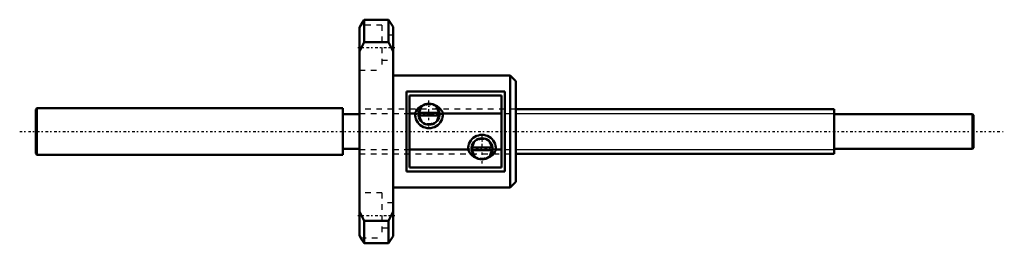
# Model space of a CAD drawing. Header units: millimetres. Extents: x -61 to 116, y -20 to 20.
import ezdxf

# ---------------------------------------------------------------- set-up
doc = ezdxf.new("R2010")
doc.units = ezdxf.units.MM
doc.linetypes.add('Center', pattern=[1.5, 0.45, -0.5, 0.05, -0.5])
doc.linetypes.add('Dashed', pattern=[2, 1, -1])
for name, color, linetype, lineweight in [('2d ConnectionPoints', 7, 'Continuous', 50), ('AM_0', 7, 'Continuous', 50), ('AM_5', 3, 'Continuous', 25), ('AM_7', 7, 'Center', 25), ('AM_9', 6, 'Dashed', 25)]:
    doc.layers.add(name, color=color, linetype=linetype, lineweight=lineweight)

# ---------------------------------------------------------------- blocks, each defined once
blk = doc.blocks.new('1_MBF_0802_3_7_nut_0_in_MBF0802_3_7GT_168LC3A_0__0')
at = {"layer": 'AM_0'}
for p, q in [((0.81, 20), (0.19, 19)), ((5.19, 20), (0.81, 20)), ((0.81, 20), (0.81, 16)), ((5.19, 16), (5.19, 20)), ((6, 18.7), (5.19, 20)), ((0, 18.62), (0.19, 19)), ((0, -18.62), (0, 18.62)), ((6, -18.7), (6, 18.7)), ((0.81, 16), (0, 14.34)), ((5.19, 16), (0.81, 16)), ((6, 14.34), (5.19, 16)), ((27, 10), (6, 10)), ((28, 9), (27, 10)), ((27, 10), (27, -10)), ((28, 9), (28, -9)), ((8.4, -7.14), (8.4, 7.14)), ((26, 7.14), (8.4, 7.14)), ((26, -7.14), (26, 7.14)), ((25.43, 6.42), (8.93, 6.42)), ((8.93, 6.42), (8.93, -6.42)), ((25.43, 6.42), (25.43, -6.42)), ((9.93, 3.21), (8.93, 3.21)), ((10.53, 2.85), (10.53, 3.35)), ((14.31, 3.35), (10.54, 3.35)), ((14.31, 2.85), (10.54, 2.85)), ((14.33, 2.85), (14.33, 3.35)), ((25.43, 3.21), (14.93, 3.21)), ((19.43, -3.21), (8.93, -3.21)), ((20.03, -3.35), (20.03, -2.85)), ((23.81, -2.85), (20.04, -2.85)), ((23.81, -3.35), (20.04, -3.35)), ((23.83, -3.35), (23.83, -2.85)), ((25.43, -3.21), (24.43, -3.21)), ((25.43, -6.42), (8.93, -6.42)), ((8.4, -7.14), (26, -7.14)), ((6, -10), (27, -10)), ((27, -10), (28, -9)), ((0, -14.34), (0.81, -16)), ((5.19, -16), (6, -14.34)), ((5.19, -16), (0.81, -16)), ((0.81, -16), (0.81, -20)), ((5.19, -20), (5.19, -16)), ((0.19, -19), (0, -18.62)), ((0.18, -19), (0.81, -20)), ((5.19, -20), (6, -18.7)), ((0.81, -20), (5.19, -20))]:
    blk.add_line(p, q, dxfattribs=at)
for points in [[(11.49, 4.74), (11.3, 4.67), (10.91, 4.47), (10.55, 4.21), (10.31, 3.95), (10.11, 3.66), (10, 3.44), (9.93, 3.21)], [(14.93, 3.21), (14.82, 3.53), (14.68, 3.77), (14.51, 4), (14.21, 4.29), (13.87, 4.52), (13.48, 4.7), (13.36, 4.75)], [(19.43, -3.21), (19.54, -3.53), (19.68, -3.77), (19.85, -4), (20.14, -4.29), (20.49, -4.52), (20.87, -4.7), (21, -4.75)], [(22.87, -4.74), (23.06, -4.67), (23.45, -4.47), (23.8, -4.21), (24.05, -3.95), (24.25, -3.66), (24.35, -3.44), (24.43, -3.21)]]:
    blk.add_lwpolyline(points, dxfattribs=at)
for centre, radius, start, end in [((12.43, 3.1), 1.9, 7.5608, 172.4392), ((12.43, 3.1), 2.5, 177.4208, 2.5792), ((12.43, 3.1), 1.9, 187.5608, 352.4392), ((21.93, -3.1), 2.5, 357.4208, 182.5792), ((21.93, -3.1), 1.9, 7.5608, 172.4392), ((21.93, -3.1), 1.9, 187.5608, 352.4392)]:
    blk.add_arc(centre, radius, start, end, dxfattribs=at)
at = {"layer": 'AM_7'}
for p, q in [((-0.3, 15), (6.3, 15)), ((12.43, 0.47), (12.43, 5.73)), ((9.8, 3.1), (15.05, 3.1)), ((21.93, -5.73), (21.93, -0.47)), ((19.3, -3.1), (24.55, -3.1)), ((-0.3, -15), (6.3, -15))]:
    blk.add_line(p, q, dxfattribs=at)
at = {"layer": 'AM_9'}
for p, q in [((4, 19), (0.19, 19)), ((4, 19), (4, 11)), ((6, 17.25), (4, 17.25)), ((4, 12.75), (6, 12.75)), ((0, 11), (4, 11)), ((28, 4), (0, 4)), ((0, -4), (28, -4)), ((4, -11), (0, -11)), ((4, -11), (4, -19)), ((6, -12.75), (4, -12.75)), ((4, -17.25), (6, -17.25)), ((0.19, -19), (4, -19))]:
    blk.add_line(p, q, dxfattribs=at)
for points in [[(13.36, 4.75), (13.07, 4.82), (12.61, 4.89), (12.15, 4.88), (11.71, 4.81), (11.49, 4.74)], [(21, -4.75), (21.28, -4.82), (21.74, -4.89), (22.21, -4.88), (22.64, -4.81), (22.87, -4.74)]]:
    blk.add_lwpolyline(points, dxfattribs=at)
for centre, start, end in [((12.43, 3.1), 8.5118, 171.4882), ((12.43, 3.1), 188.5118, 351.4882), ((21.93, -3.1), 8.5118, 171.4882), ((21.93, -3.1), 188.5118, 351.4882)]:
    blk.add_arc(centre, 1.69, start, end, dxfattribs=at)
blk = doc.blocks.new('2_MBF0802_3_7GT_168LC3A__0__shaft_0_in_MBF0802_3_7GT_168LC3A_0__0')
at = {"layer": 'AM_0'}
for p, q in [((-57.8, 4.15), (-58, 3.95)), ((-58, 3.95), (-58, -3.95)), ((-3, 4.15), (-57.8, 4.15)), ((-57.8, 4.15), (-57.8, -4.15)), ((-3, 4.15), (-3, -4.15)), ((85, 4), (28, 4)), ((85, 4), (85, -4)), ((0, 3.1), (-3, 3.1)), ((109.8, 3.1), (85, 3.1)), ((110, 2.9), (109.8, 3.1)), ((109.8, 3.1), (109.8, -3.1)), ((110, 2.9), (110, -2.9)), ((-3, -3.1), (0, -3.1)), ((85, -3.1), (109.8, -3.1)), ((109.8, -3.1), (110, -2.9)), ((-58, -3.95), (-57.8, -4.15)), ((-57.8, -4.15), (-3, -4.15)), ((28, -4), (85, -4))]:
    blk.add_line(p, q, dxfattribs=at)
at = {"layer": 'AM_5', "linetype": 'Dashed'}
for p, q in [((0, 3.233), (28, 3.233)), ((0, -3.233), (28, -3.233))]:
    blk.add_line(p, q, dxfattribs=at)
at = {"layer": 'AM_5'}
for p, q in [((28, 3.233), (85, 3.233)), ((28, -3.233), (85, -3.233))]:
    blk.add_line(p, q, dxfattribs=at)
at = {"layer": 'AM_7'}
blk.add_line((-60.9, 0), (115.5, 0), dxfattribs=at)
at = {"layer": 'AM_9'}
for p, q in [((28, 4), (0, 4)), ((0, -4), (28, -4))]:
    blk.add_line(p, q, dxfattribs=at)

msp = doc.modelspace()

# ---------------------------------------------------------------- linework, layer by layer
at = {"layer": '2d ConnectionPoints'}
msp.add_point((0, 0), dxfattribs=at)
msp.add_point((0, 0), dxfattribs=at)

# ---------------------------------------------------------------- block references
for name in ['1_MBF_0802_3_7_nut_0_in_MBF0802_3_7GT_168LC3A_0__0', '2_MBF0802_3_7GT_168LC3A__0__shaft_0_in_MBF0802_3_7GT_168LC3A_0__0']:
    msp.add_blockref(name, (0, 0))

doc.saveas('drawing.dxf')
